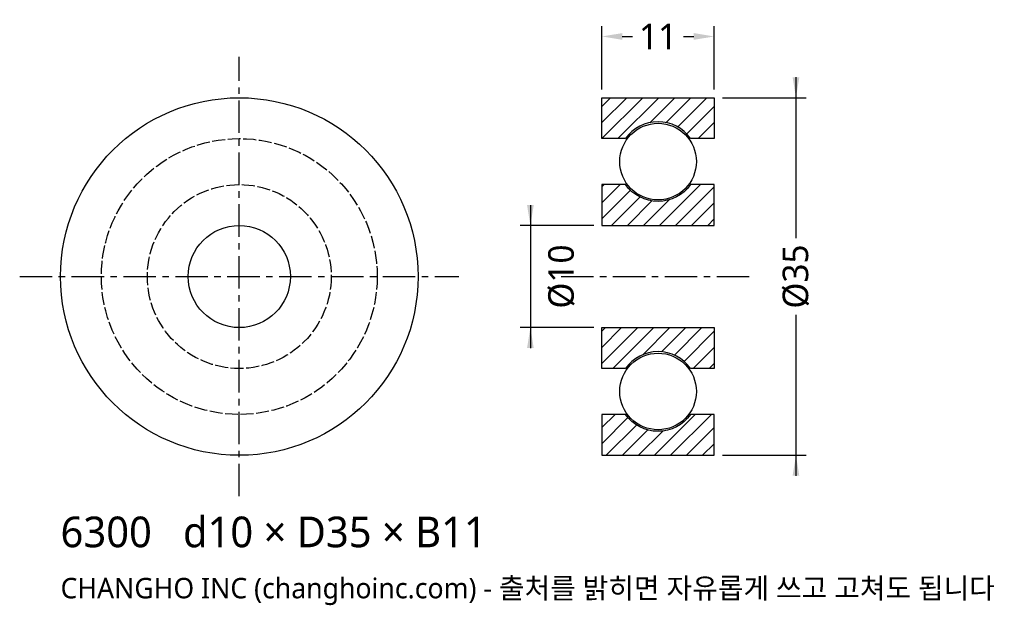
# Model space of a CAD drawing. Header units: millimetres. Extents: x -21.5 to 74.9, y -32.2 to 25.1.
import ezdxf

# ---------------------------------------------------------------- set-up
doc = ezdxf.new("R2010")
doc.units = ezdxf.units.MM
doc.linetypes.add('CENTER', pattern=[5.08, 3.175, -0.635, 0.635, -0.635])
doc.linetypes.add('DASHED', pattern=[1.524, 1.27, -0.254])
for name, color, linetype in [('문자', 7, 'CONTINUOUS'), ('숨은선', 3, 'DASHED'), ('외형선', 7, 'CONTINUOUS'), ('중심선', 1, 'CENTER'), ('치수', 4, 'CONTINUOUS'), ('해칭', 8, 'CONTINUOUS')]:
    doc.layers.add(name, color=color, linetype=linetype)
doc.styles.add('CH_KOR', font='malgun.ttf')
doc.dimstyles.new('CH_DIM', dxfattribs={"dimtxt": 2.5, "dimasz": 2, "dimexe": 1, "dimexo": 0.8, "dimgap": 0.8, "dimtad": 1, "dimdec": 0, "dimtxsty": 'CH_KOR', "dimcen": 2.5, "dimclrd": 4, "dimclre": 4, "dimclrt": 4, "dimazin": 3, "dimtfac": 1, "dimtmove": 0, "dimatfit": 3})

# ---------------------------------------------------------------- blocks, each defined once
blk = doc.blocks.new('_CLOSEDFILLED')
at = {"color": 0, "linetype": 'BYBLOCK'}
blk.add_solid([(-1, 0.164), (0, 0), (-1, -0.164)], dxfattribs=at)
blk = doc.blocks.new('*D1')
at = {"color": 4}
for p, q in [((54.5, 19.5), (54.5, 3.75)), ((47.3, 17.5), (55.5, 17.5)), ((54.5, -3.75), (54.5, -19.5)), ((47.3, -17.5), (55.5, -17.5))]:
    blk.add_line(p, q, dxfattribs=at)
at = {"layer": 'Defpoints'}
for p in [(46.5, 17.5), (54.5, 17.5), (46.5, -17.5)]:
    blk.add_point(p, dxfattribs=at)
at = {"layer": '치수', "color": 4, "xscale": 2, "yscale": 2}
for p, rotation in [((54.5, 17.5), 270), ((54.5, -17.5), 90)]:
    blk.add_blockref('_CLOSEDFILLED', p, dxfattribs=dict(at, rotation=rotation))
at = {"layer": '치수', "color": 4, "insert": (54.5, 0), "char_height": 2.5, "attachment_point": 5, "rotation": 90, "style": 'CH_KOR'}
blk.add_mtext('Ø35', dxfattribs=at)
blk = doc.blocks.new('*D2')
at = {"color": 4}
for p, q in [((28.5, 7), (28.5, -7)), ((34.7, 5), (27.5, 5)), ((34.7, -5), (27.5, -5))]:
    blk.add_line(p, q, dxfattribs=at)
at = {"layer": 'Defpoints'}
for p in [(28.5, 5), (35.5, 5), (35.5, -5)]:
    blk.add_point(p, dxfattribs=at)
at = {"layer": '치수', "color": 4, "xscale": 2, "yscale": 2}
for p, rotation in [((28.5, 5), 270), ((28.5, -5), 90)]:
    blk.add_blockref('_CLOSEDFILLED', p, dxfattribs=dict(at, rotation=rotation))
at = {"layer": '치수', "color": 4, "insert": (31.55, 0), "char_height": 2.5, "attachment_point": 5, "rotation": 90, "style": 'CH_KOR'}
blk.add_mtext('Ø10', dxfattribs=at)
blk = doc.blocks.new('*D3')
at = {"color": 4}
for p, q in [((35.5, 18.3), (35.5, 24.5)), ((46.5, 18.3), (46.5, 24.5)), ((37.5, 23.5), (38.5, 23.5)), ((43.5, 23.5), (44.5, 23.5))]:
    blk.add_line(p, q, dxfattribs=at)
at = {"layer": 'Defpoints'}
for p in [(35.5, 23.5), (35.5, 17.5), (46.5, 17.5)]:
    blk.add_point(p, dxfattribs=at)
at = {"layer": '치수', "color": 4, "xscale": 2, "yscale": 2, "rotation": 180}
blk.add_blockref('_CLOSEDFILLED', (35.5, 23.5), dxfattribs=at)
at = {"layer": '치수', "color": 4, "xscale": 2, "yscale": 2}
blk.add_blockref('_CLOSEDFILLED', (46.5, 23.5), dxfattribs=at)
at = {"layer": '치수', "color": 4, "insert": (41, 23.5), "char_height": 2.5, "attachment_point": 5, "style": 'CH_KOR'}
blk.add_mtext('11', dxfattribs=at)

msp = doc.modelspace()

# ---------------------------------------------------------------- hatches: boundary and pattern name
at = {"layer": '해칭'}
h = msp.add_hatch(dxfattribs=at)
h.set_pattern_fill('ANSI31', scale=0.35)
h.paths.add_polyline_path([(35.5, 17.5), (46.5, 17.5), (46.5, 13.5), (44.186, 13.5, 0.51797), (37.814, 13.5), (35.5, 13.5)])
h = msp.add_hatch(dxfattribs=at)
h.set_pattern_fill('ANSI31', scale=0.35)
h.paths.add_polyline_path([(35.5, 5), (46.5, 5), (46.5, 9), (44.186, 9, -0.51797), (37.814, 9), (35.5, 9)])
h = msp.add_hatch(dxfattribs=at)
h.set_pattern_fill('ANSI31', scale=0.35)
h.paths.add_polyline_path([(35.5, -5), (46.5, -5), (46.5, -9), (44.186, -9, 0.51797), (37.814, -9), (35.5, -9)])
h = msp.add_hatch(dxfattribs=at)
h.set_pattern_fill('ANSI31', scale=0.35)
h.paths.add_polyline_path([(35.5, -17.5), (46.5, -17.5), (46.5, -13.5), (44.186, -13.5, -0.51797), (37.814, -13.5), (35.5, -13.5)])

# ---------------------------------------------------------------- linework, layer by layer
at = {"layer": '숨은선'}
for radius in [13.5, 9]:
    msp.add_circle((0, 0), radius, dxfattribs=at)
at = {"layer": '외형선'}
for points in [[(35.5, 17.5), (46.5, 17.5), (46.5, 13.5), (44.186, 13.5, 0.51797), (37.814, 13.5), (35.5, 13.5)], [(35.5, 5), (46.5, 5), (46.5, 9), (44.186, 9, -0.51797), (37.814, 9), (35.5, 9)], [(35.5, -5), (46.5, -5), (46.5, -9), (44.186, -9, 0.51797), (37.814, -9), (35.5, -9)], [(35.5, -17.5), (46.5, -17.5), (46.5, -13.5), (44.186, -13.5, -0.51797), (37.814, -13.5), (35.5, -13.5)]]:
    msp.add_lwpolyline(points, format="xyb", close=True, dxfattribs=at)
for centre, radius in [((0, 0), 17.5), ((41, 11.25), 3.75), ((0, 0), 5), ((41, -11.25), 3.75)]:
    msp.add_circle(centre, radius, dxfattribs=at)
at = {"layer": '중심선'}
for p, q in [((0, -21.5), (0, 21.5)), ((-21.5, 0), (21.5, 0)), ((31.5, 0), (50.5, 0))]:
    msp.add_line(p, q, dxfattribs=at)

# ---------------------------------------------------------------- texts
at = {"layer": '문자', "style": 'CH_KOR'}
for s, height, p in [('6300   d10 × D35 × B11', 3, (-17.5, -26.5)), ('CHANGHO INC (changhoinc.com) - 출처를 밝히면 자유롭게 쓰고 고쳐도 됩니다', 2, (-17.5, -31.5))]:
    msp.add_text(s, height=height, dxfattribs=at).set_placement(p)

# ---------------------------------------------------------------- dimensions: what is measured, and where the dimension line sits
at = {"layer": '치수'}
dim = msp.add_linear_dim(base=(35.5, 23.5), p1=(35.5, 17.5), p2=(46.5, 17.5), dimstyle='CH_DIM', override={"dimscale": 1}, dxfattribs=at)
dim.commit()
dim.dimension.update_dxf_attribs({"geometry": '*D3', "text_midpoint": (41, 23.5)})
for base, p1, p2, text, picture, middle in [((54.5, 17.5), (46.5, 17.5), (46.5, -17.5), 'Ø35', '*D1', (54.5, 0)), ((28.5, 5), (35.5, 5), (35.5, -5), 'Ø10', '*D2', (31.55, 0))]:
    dim = msp.add_linear_dim(base=base, p1=p1, p2=p2, angle=90, text=text, dimstyle='CH_DIM', override={"dimscale": 1}, dxfattribs=at)
    dim.commit()
    dim.dimension.update_dxf_attribs({"geometry": picture, "text_midpoint": middle})

doc.saveas('drawing.dxf')
